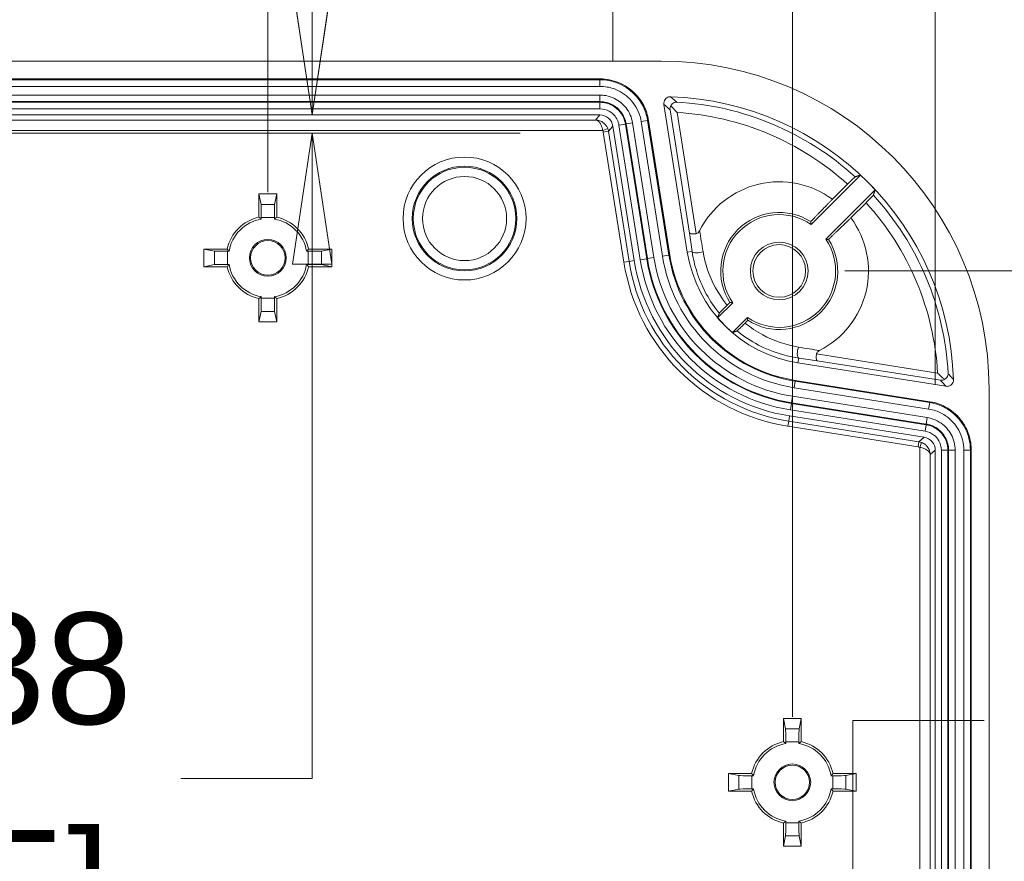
# Model space of a CAD drawing. Header units: millimetres. Extents: x 18 to 1379, y 18 to 1061.
# Tile 26 of 33: x 707 to 782, y 225 to 289. Entities that reach past the tile are written whole.
import ezdxf

# ---------------------------------------------------------------- set-up
doc = ezdxf.new("R2010")
doc.units = ezdxf.units.MM
doc.header["$LTSCALE"] = 5
for name, color, linetype, lineweight in [('Dimension (ANSI)', 7, 'Continuous', 9), ('Visible (ANSI)', 7, 'Continuous', 9), ('Visible Narrow (ANSI)', 7, 'Continuous', 9)]:
    doc.layers.add(name, color=color, linetype=linetype, lineweight=lineweight)
doc.styles.add('Note Text (ANSI)', font='arial.ttf')
doc.dimstyles.new('Default - mm_inch (ANSI)', dxfattribs={"dimscale": 5, "dimtxt": 1.7, "dimasz": 2, "dimexe": 3.175, "dimexo": 1, "dimgap": 0.8, "dimtad": 0, "dimtih": 1, "dimtoh": 1, "dimrnd": 1e-08, "dimzin": 4, "dimdsep": 46, "dimtxsty": 'Note Text (ANSI)', "dimblk": 'Filled-1', "dimcen": 0.09, "dimdle": 10, "dimclrd": 256, "dimclre": 256, "dimclrt": 256, "dimadec": 1, "dimazin": 0, "dimtfac": 1.176471, "dimtofl": 0, "dimtmove": 0, "dimatfit": 3, "dimfxl": 1, "dimtolj": 1, "dimtzin": 0, "dimlwd": -1, "dimlwe": -1, "dimarcsym": 0})

# ---------------------------------------------------------------- blocks, each defined once
blk = doc.blocks.new('Filled-1')
at = {"color": 0}
for p, q in [((0, 0), (-1, 0.15)), ((-1, 0.15), (-1, -0.15)), ((-1, 0), (0, 0)), ((-1, -0.15), (0, 0))]:
    blk.add_line(p, q, dxfattribs=at)
at = {"color": 0, "flags": 128}
blk.add_lwpolyline([(-1, -0.15), (0, 0), (-1, 0.15), (-1, -0.15)], dxfattribs=at)
at = {"color": 0}
blk.add_solid([(-1, -0.15), (0, 0), (-1, 0.15), (-1, -0.15)], dxfattribs=at)
blk = doc.blocks.new('*D55')
at = {"layer": 'Defpoints', "color": 0, "transparency": 16777216}
for p in [(776.743, 368.615), (584.948, 256.398), (776.743, 256.398)]:
    blk.add_point(p, dxfattribs=at)
at = {"layer": 'Dimension (ANSI)', "transparency": 16777216}
for p, q in [((584.948, 261.398), (584.948, 384.49)), ((776.743, 261.398), (776.743, 384.49)), ((594.948, 368.615), (685.592, 368.615)), ((766.743, 368.615), (732.642, 368.615))]:
    blk.add_line(p, q, dxfattribs=at)
at = {"layer": 'Dimension (ANSI)', "transparency": 16777216, "xscale": 10, "yscale": 10, "zscale": 10, "rotation": 180}
blk.add_blockref('Filled-1', (584.948, 368.615), dxfattribs=at)
at = {"layer": 'Dimension (ANSI)', "transparency": 16777216, "xscale": 10, "yscale": 10, "zscale": 10}
blk.add_blockref('Filled-1', (776.743, 368.615), dxfattribs=at)
at = {"layer": 'Dimension (ANSI)', "transparency": 16777216, "char_height": 8.5, "attachment_point": 5, "style": 'Note Text (ANSI)'}
for s, insert in [('\\A1; 191.80', (709.117, 376.955)), ('\\A1;[7.55]', (709.117, 359.185))]:
    blk.add_mtext(s, dxfattribs=dict(at, insert=insert))
blk = doc.blocks.new('*D56')
at = {"layer": 'Defpoints', "color": 0, "transparency": 16777216}
for p in [(595.846, 345.277), (595.846, 231.07), (765.846, 231.07)]:
    blk.add_point(p, dxfattribs=at)
at = {"layer": 'Dimension (ANSI)', "transparency": 16777216}
for p, q in [((595.846, 236.07), (595.846, 361.152)), ((765.846, 236.07), (765.846, 361.152)), ((605.846, 345.277), (633.238, 345.277)), ((755.846, 345.277), (680.288, 345.277))]:
    blk.add_line(p, q, dxfattribs=at)
at = {"layer": 'Dimension (ANSI)', "transparency": 16777216, "xscale": 10, "yscale": 10, "zscale": 10, "rotation": 180}
blk.add_blockref('Filled-1', (595.846, 345.277), dxfattribs=at)
at = {"layer": 'Dimension (ANSI)', "transparency": 16777216, "xscale": 10, "yscale": 10, "zscale": 10}
blk.add_blockref('Filled-1', (765.846, 345.277), dxfattribs=at)
at = {"layer": 'Dimension (ANSI)', "transparency": 16777216, "char_height": 8.5, "attachment_point": 5, "style": 'Note Text (ANSI)'}
for s, insert in [('\\A1; 170.00', (656.763, 353.617)), ('\\A1;[6.69]', (656.763, 335.83))]:
    blk.add_mtext(s, dxfattribs=dict(at, insert=insert))
blk = doc.blocks.new('*D57')
at = {"layer": 'Defpoints', "color": 0, "transparency": 16777216}
for p in [(752.161, 324.95), (609.53, 281.124), (752.161, 281.124)]:
    blk.add_point(p, dxfattribs=at)
at = {"layer": 'Dimension (ANSI)', "transparency": 16777216}
for p, q in [((609.53, 286.124), (609.53, 340.825)), ((752.161, 286.124), (752.161, 340.825)), ((619.53, 324.95), (681.859, 324.95)), ((742.161, 324.95), (728.938, 324.95))]:
    blk.add_line(p, q, dxfattribs=at)
at = {"layer": 'Dimension (ANSI)', "transparency": 16777216, "xscale": 10, "yscale": 10, "zscale": 10, "rotation": 180}
blk.add_blockref('Filled-1', (609.53, 324.95), dxfattribs=at)
at = {"layer": 'Dimension (ANSI)', "transparency": 16777216, "xscale": 10, "yscale": 10, "zscale": 10}
blk.add_blockref('Filled-1', (752.161, 324.95), dxfattribs=at)
at = {"layer": 'Dimension (ANSI)', "transparency": 16777216, "char_height": 8.5, "attachment_point": 5, "style": 'Note Text (ANSI)'}
for s, insert in [('\\A1; 142.63', (705.398, 333.293)), ('\\A1;[5.62]', (705.398, 315.503))]:
    blk.add_mtext(s, dxfattribs=dict(at, insert=insert))
blk = doc.blocks.new('*D58')
at = {"layer": 'Defpoints', "color": 0, "transparency": 16777216}
for p in [(725.846, 302.449), (725.846, 271.07), (635.846, 269.67)]:
    blk.add_point(p, dxfattribs=at)
at = {"layer": 'Dimension (ANSI)', "transparency": 16777216}
for p, q in [((635.846, 274.67), (635.846, 318.324)), ((725.846, 276.07), (725.846, 318.324)), ((645.846, 302.449), (648.475, 302.449)), ((715.846, 302.449), (688.921, 302.449))]:
    blk.add_line(p, q, dxfattribs=at)
at = {"layer": 'Dimension (ANSI)', "transparency": 16777216, "xscale": 10, "yscale": 10, "zscale": 10, "rotation": 180}
blk.add_blockref('Filled-1', (635.846, 302.449), dxfattribs=at)
at = {"layer": 'Dimension (ANSI)', "transparency": 16777216, "xscale": 10, "yscale": 10, "zscale": 10}
blk.add_blockref('Filled-1', (725.846, 302.449), dxfattribs=at)
at = {"layer": 'Dimension (ANSI)', "transparency": 16777216, "char_height": 8.5, "attachment_point": 5, "style": 'Note Text (ANSI)'}
for s, insert in [('\\A1; 90.00', (668.698, 310.789)), ('\\A1;[3.54]', (668.698, 293.002))]:
    blk.add_mtext(s, dxfattribs=dict(at, insert=insert))
blk = doc.blocks.new('*D60')
at = {"layer": 'Defpoints', "color": 0, "transparency": 16777216}
for p in [(764.846, 270.07), (764.846, 102.07), (836.462, 102.07)]:
    blk.add_point(p, dxfattribs=at)
at = {"layer": 'Dimension (ANSI)', "transparency": 16777216}
for p, q in [((769.846, 270.07), (852.337, 270.07)), ((836.462, 260.07), (836.462, 213.612)), ((836.462, 112.07), (836.462, 178.038)), ((769.846, 102.07), (852.337, 102.07))]:
    blk.add_line(p, q, dxfattribs=at)
at = {"layer": 'Dimension (ANSI)', "transparency": 16777216, "xscale": 10, "yscale": 10, "zscale": 10}
for p, rotation in [((836.462, 270.07), 90), ((836.462, 102.07), 270)]:
    blk.add_blockref('Filled-1', p, dxfattribs=dict(at, rotation=rotation))
at = {"layer": 'Dimension (ANSI)', "transparency": 16777216, "char_height": 8.5, "attachment_point": 5, "style": 'Note Text (ANSI)'}
for s, insert in [('\\A1; 168.00', (836.462, 204.165)), ('\\A1;[6.61]', (836.462, 186.378))]:
    blk.add_mtext(s, dxfattribs=dict(at, insert=insert))
blk = doc.blocks.new('*D63')
at = {"layer": 'Defpoints', "color": 0, "transparency": 16777216}
for p in [(742.71, 215.92), (746.704, 176.219), (770.468, 176.219)]:
    blk.add_point(p, dxfattribs=at)
at = {"layer": 'Dimension (ANSI)', "transparency": 16777216}
for p, q in [((770.468, 215.92), (770.468, 235.774)), ((770.468, 235.774), (780.468, 235.774)), ((747.71, 215.92), (786.343, 215.92)), ((770.468, 186.219), (770.468, 205.92)), ((751.704, 176.219), (786.343, 176.219))]:
    blk.add_line(p, q, dxfattribs=at)
at = {"layer": 'Dimension (ANSI)', "transparency": 16777216, "xscale": 10, "yscale": 10, "zscale": 10}
for p, rotation in [((770.468, 215.92), 90), ((770.468, 176.219), 270)]:
    blk.add_blockref('Filled-1', p, dxfattribs=dict(at, rotation=rotation))
at = {"layer": 'Dimension (ANSI)', "transparency": 16777216, "char_height": 8.5, "attachment_point": 5, "style": 'Note Text (ANSI)'}
for s, insert in [('\\A1; 39.70', (800.691, 244.117)), ('\\A1;[1.56]', (800.691, 226.327))]:
    blk.add_mtext(s, dxfattribs=dict(at, insert=insert))
blk = doc.blocks.new('*D69')
at = {"layer": 'Defpoints', "color": 0, "transparency": 16777216}
for p in [(684.846, 281.967), (676.794, 280.583), (729.219, 280.583)]:
    blk.add_point(p, dxfattribs=at)
at = {"layer": 'Dimension (ANSI)', "transparency": 16777216}
for p, q in [((729.219, 291.967), (729.219, 301.967)), ((689.846, 281.967), (745.094, 281.967)), ((681.794, 280.583), (745.094, 280.583)), ((729.219, 270.583), (729.219, 231.355)), ((729.219, 231.355), (719.219, 231.355))]:
    blk.add_line(p, q, dxfattribs=at)
at = {"layer": 'Dimension (ANSI)', "transparency": 16777216, "xscale": 10, "yscale": 10, "zscale": 10}
for p, rotation in [((729.219, 281.967), 270), ((729.219, 280.583), 90)]:
    blk.add_blockref('Filled-1', p, dxfattribs=dict(at, rotation=rotation))
at = {"layer": 'Dimension (ANSI)', "transparency": 16777216, "char_height": 8.5, "attachment_point": 5, "style": 'Note Text (ANSI)'}
for s, insert in [('\\A1; 1.38', (702.275, 239.698)), ('\\A1;[.05]', (702.275, 221.908))]:
    blk.add_mtext(s, dxfattribs=dict(at, insert=insert))

msp = doc.modelspace()

# ---------------------------------------------------------------- linework, layer by layer
at = {"layer": 'Visible (ANSI)'}
for p, q in [((755.846, 286.07), (605.846, 286.07)), ((610.518, 284.717), (751.174, 284.717)), ((757.837, 271.498), (756.05, 282.779)), ((684.846, 281.967), (751.174, 281.967)), ((752.161, 281.124), (753.787, 270.857)), ((754.877, 281.554), (756.504, 271.287)), ((767.271, 273.62), (771.038, 277.387)), ((770.052, 276.69), (768.897, 275.535)), ((725.171, 274.172), (725.171, 275.945)), ((725.171, 275.945), (726.52, 275.945)), ((725.33, 275.15), (725.171, 275.945)), ((726.52, 275.945), (726.362, 275.15)), ((726.52, 275.945), (726.52, 274.172)), ((772.163, 276.262), (768.396, 272.495)), ((770.312, 274.121), (771.466, 275.276)), ((725.346, 274.028), (725.346, 274.153)), ((726.346, 274.153), (726.346, 274.028)), ((720.971, 270.395), (720.971, 271.744)), ((720.971, 271.744), (722.744, 271.744)), ((720.971, 271.744), (721.766, 271.586)), ((722.762, 271.57), (722.888, 271.57)), ((728.804, 271.57), (728.93, 271.57)), ((728.948, 271.744), (730.721, 271.744)), ((729.926, 271.586), (730.721, 271.744)), ((730.721, 271.744), (730.721, 270.395)), ((721.766, 270.554), (720.971, 270.395)), ((722.744, 270.395), (720.971, 270.395)), ((722.888, 270.57), (722.762, 270.57)), ((728.93, 270.57), (728.804, 270.57)), ((730.721, 270.395), (728.948, 270.395)), ((730.721, 270.395), (729.926, 270.554)), ((725.346, 267.986), (725.346, 268.112)), ((726.346, 268.112), (726.346, 267.986)), ((725.171, 266.195), (725.171, 267.968)), ((726.52, 267.968), (726.52, 266.195)), ((760.147, 266.496), (761.296, 267.645)), ((725.171, 266.195), (725.33, 266.99)), ((726.362, 266.99), (726.52, 266.195)), ((726.52, 266.195), (725.171, 266.195)), ((762.421, 266.52), (761.272, 265.371)), ((777.555, 261.274), (766.274, 263.061)), ((766.063, 261.728), (776.331, 260.101)), ((780.846, 261.07), (780.846, 111.07)), ((765.633, 259.011), (775.9, 257.385)), ((776.743, 115.741), (776.743, 256.398)), ((779.493, 256.398), (779.493, 115.741)), ((765.171, 234.172), (765.171, 235.945)), ((765.171, 235.945), (766.52, 235.945)), ((765.33, 235.15), (765.171, 235.945)), ((766.52, 235.945), (766.362, 235.15)), ((766.52, 235.945), (766.52, 234.172)), ((765.346, 234.028), (765.346, 234.153)), ((766.346, 234.153), (766.346, 234.028)), ((760.971, 230.395), (760.971, 231.744)), ((760.971, 231.744), (762.744, 231.744)), ((760.971, 231.744), (761.766, 231.586)), ((762.762, 231.57), (762.888, 231.57)), ((768.804, 231.57), (768.93, 231.57)), ((768.948, 231.744), (770.721, 231.744)), ((769.926, 231.586), (770.721, 231.744)), ((770.721, 231.744), (770.721, 230.395)), ((761.766, 230.554), (760.971, 230.395)), ((762.888, 230.57), (762.762, 230.57)), ((768.93, 230.57), (768.804, 230.57)), ((770.721, 230.395), (769.926, 230.554)), ((762.744, 230.395), (760.971, 230.395)), ((770.721, 230.395), (768.948, 230.395)), ((765.171, 226.195), (765.171, 227.968)), ((765.346, 227.986), (765.346, 228.112)), ((766.346, 228.112), (766.346, 227.986)), ((766.52, 227.968), (766.52, 226.195)), ((765.171, 226.195), (765.33, 226.99)), ((766.362, 226.99), (766.52, 226.195)), ((766.52, 226.195), (765.171, 226.195))]:
    msp.add_line(p, q, dxfattribs=at)
for centre, radius in [((725.846, 271.07), 1.4), ((725.846, 271.07), 1.313), ((764.846, 270.07), 2.201), ((764.846, 270.07), 2.009), ((765.846, 231.07), 1.4), ((765.846, 231.07), 1.313)]:
    msp.add_circle(centre, radius, dxfattribs=at)
for centre, radius, start, end in [((755.846, 261.07), 25, 0, 90), ((755.846, 261.07), 22.298, 1.83486, 88.16514), ((755.846, 261.07), 22.295, 42.95449, 47.04551), ((764.846, 270.07), 6.803, 53.45215, 153.15744), ((725.846, 271.07), 3.175, 102.26813, 167.73187), ((725.846, 271.07), 3.175, 12.26813, 77.73187), ((764.846, 270.07), 4.463, 57.41867, 212.58133), ((764.846, 270.07), 4.299, 55.66671, 214.33329), ((764.846, 270.07), 6.803, 296.84256, 36.54785), ((725.846, 271.07), 3, 99.59407, 170.40593), ((725.846, 271.07), 3, 9.59407, 80.40593), ((764.846, 270.07), 4.299, 235.66671, 34.33329), ((764.846, 270.07), 4.463, 237.41867, 32.58133), ((767.862, 273.086), 11.5, 189, 261), ((767.862, 273.086), 10.15, 189, 261), ((725.846, 271.07), 3.175, 192.26813, 257.73187), ((725.846, 271.07), 3, 189.59407, 260.40593), ((725.846, 271.07), 3, 279.59407, 350.40593), ((725.846, 271.07), 3.175, 282.26813, 347.73187), ((767.862, 273.086), 14.25, 189, 261), ((767.862, 273.086), 10.147, 220.50176, 229.49824), ((765.846, 231.07), 3.175, 102.26813, 167.73187), ((765.846, 231.07), 3, 99.59407, 170.40593), ((765.846, 231.07), 3, 9.59407, 80.40593), ((765.846, 231.07), 3.175, 12.26813, 77.73187), ((765.846, 231.07), 3, 189.59407, 260.40593), ((765.846, 231.07), 3, 279.59407, 350.40593), ((765.846, 231.07), 3.175, 192.26813, 257.73187), ((765.846, 231.07), 3.175, 282.26813, 347.73187)]:
    msp.add_arc(centre, radius, start, end, dxfattribs=at)
for centre, major_axis, ratio, start_param, end_param in [((751.173, 280.967), (0.65, 0.761), 0.998947, 5.576847, 6.989523), ((725.328, 274.153), (0, 1), 0.017455, 4.712389, 6.195919), ((726.363, 274.153), (0, -1), 0.017455, 3.228859, 4.712389), ((722.762, 271.587), (1, 0), 0.017455, 3.228859, 4.712389), ((728.93, 271.587), (1, 0), 0.017455, 4.712389, 6.195919), ((722.762, 270.552), (-1, 0), 0.017455, 4.712389, 6.195919), ((728.93, 270.552), (-1, 0), 0.017455, 3.228859, 4.712389), ((725.328, 267.986), (0, 1), 0.017455, 3.228859, 4.712389), ((726.363, 267.986), (0, -1), 0.017455, 4.712389, 6.195919), ((775.743, 256.397), (0.761, 0.65), 0.998947, 5.576847, 6.989523), ((765.328, 234.153), (0, 1), 0.017455, 4.712389, 6.195919), ((766.363, 234.153), (0, -1), 0.017455, 3.228859, 4.712389), ((762.762, 231.587), (1, 0), 0.017455, 3.228859, 4.712389), ((768.93, 231.587), (1, 0), 0.017455, 4.712389, 6.195919), ((762.762, 230.552), (-1, 0), 0.017455, 4.712389, 6.195919), ((768.93, 230.552), (-1, 0), 0.017455, 3.228859, 4.712389), ((765.328, 227.986), (0, 1), 0.017455, 3.228859, 4.712389), ((766.363, 227.986), (0, -1), 0.017455, 4.712389, 6.195919)]:
    msp.add_ellipse(centre, major_axis=major_axis, ratio=ratio, start_param=start_param, end_param=end_param, dxfattribs=at)
for points, knots in [([(751.174, 284.717), (751.663, 284.717), (752.146, 284.622), (753.05, 284.251), (753.461, 283.979), (754.091, 283.357), (754.328, 283.034), (754.691, 282.327), (754.815, 281.947), (754.877, 281.554)], [0, 0, 0, 0, 0.1465361, 0.1465361, 0.2930132, 0.2930132, 0.4122652, 0.4122652, 0.5314841, 0.5314841, 0.5314841, 0.5314841]), ([(756.05, 282.779), (756.04, 282.844), (756.043, 282.909), (756.073, 283.036), (756.1, 283.096), (756.176, 283.201), (756.223, 283.246), (756.32, 283.307), (756.366, 283.327), (756.461, 283.353), (756.51, 283.358), (756.56, 283.357)], [0, 0, 0, 0, 0.01954986, 0.01954986, 0.03906968, 0.03906968, 0.05857518, 0.05857518, 0.07338057, 0.07338057, 0.08819181, 0.08819181, 0.08819181, 0.08819181]), ([(756.516, 282.363), (756.516, 282.364), (756.516, 282.365), (756.507, 282.445), (756.518, 282.528), (756.561, 282.63), (756.573, 282.652), (756.586, 282.674)], [-0.0004372, -0.0004372, -0.0004372, -0.0004372, 0, 0, 0.03440956, 0.03440956, 0.0440327, 0.0440327, 0.0440327, 0.0440327]), ([(757.025, 282.951), (757.024, 282.951), (757.023, 282.951), (756.96, 282.951), (756.898, 282.939), (756.782, 282.889), (756.728, 282.854), (756.644, 282.769), (756.612, 282.725), (756.586, 282.674)], [-0.1177699, -0.1177699, -0.1177699, -0.1177699, -0.11727616, -0.11727616, -0.08718446, -0.08718446, -0.05878731, -0.05878731, -0.03759133, -0.03759133, -0.03759133, -0.03759133]), ([(756.586, 282.674), (756.608, 282.647), (756.631, 282.62), (756.716, 282.523), (756.78, 282.451), (756.913, 282.305), (756.983, 282.228), (757.054, 282.151), (757.055, 282.15), (757.056, 282.149)], [0.01600657, 0.01600657, 0.01600657, 0.01600657, 0.02685838, 0.02685838, 0.0520815, 0.0520815, 0.07823738, 0.07823738, 0.07867921, 0.07867921, 0.07867921, 0.07867921]), ([(770.628, 277.247), (770.624, 277.246), (770.607, 277.231), (770.553, 277.182), (770.506, 277.136), (770.405, 277.039), (770.334, 276.97), (770.204, 276.842), (770.122, 276.76), (770.052, 276.69)], [0.0027502, 0.0027502, 0.0027502, 0.0027502, 0.0296164, 0.0296164, 0.0592582, 0.0592582, 0.0889173, 0.0889173, 0.1185799, 0.1185799, 0.1185799, 0.1185799]), ([(771.466, 275.276), (771.536, 275.346), (771.618, 275.428), (771.746, 275.558), (771.815, 275.629), (771.912, 275.729), (771.958, 275.777), (772.007, 275.831), (772.022, 275.848), (772.023, 275.852)], [0.3556234, 0.3556234, 0.3556234, 0.3556234, 0.3852861, 0.3852861, 0.4149451, 0.4149451, 0.4445869, 0.4445869, 0.4714531, 0.4714531, 0.4714531, 0.4714531]), ([(758.005, 272.963), (758.005, 272.962), (758.005, 272.962), (758.01, 272.949), (758.022, 272.938), (758.061, 272.919), (758.088, 272.911), (758.163, 272.899), (758.213, 272.896), (758.325, 272.896), (758.385, 272.9), (758.471, 272.909), (758.495, 272.912), (758.519, 272.916)], [-0.10936221, -0.10936221, -0.10936221, -0.10936221, -0.10903155, -0.10903155, -0.09295609, -0.09295609, -0.07698365, -0.07698365, -0.05741971, -0.05741971, -0.03836591, -0.03836591, -0.0311393, -0.0311393, -0.0311393, -0.0311393]), ([(758.775, 273.142), (758.744, 273.08), (758.707, 273.029), (758.637, 272.964), (758.605, 272.942), (758.552, 272.923), (758.535, 272.918), (758.519, 272.916)], [0, 0, 0, 0, 0.02080615, 0.02080615, 0.03529387, 0.03529387, 0.04169881, 0.04169881, 0.04169881, 0.04169881]), ([(760.873, 267.461), (760.841, 267.43), (760.803, 267.394), (760.722, 267.313), (760.678, 267.27), (760.588, 267.18), (760.541, 267.133), (760.454, 267.045), (760.415, 267.004), (760.348, 266.935), (760.321, 266.907), (760.284, 266.867), (760.274, 266.855), (760.273, 266.853)], [-0.1164833, -0.1164833, -0.1164833, -0.1164833, -0.0979021, -0.0979021, -0.0792749, -0.0792749, -0.0594259, -0.0594259, -0.0394954, -0.0394954, -0.0196524, -0.0196524, 0, 0, 0, 0]), ([(761.629, 265.497), (761.631, 265.498), (761.641, 265.506), (761.677, 265.54), (761.704, 265.565), (761.772, 265.631), (761.812, 265.67), (761.899, 265.755), (761.945, 265.801), (762.037, 265.893), (762.083, 265.939), (762.167, 266.024), (762.205, 266.063), (762.237, 266.097)], [-0.1164587, -0.1164587, -0.1164587, -0.1164587, -0.0983061, -0.0983061, -0.0783894, -0.0783894, -0.0584917, -0.0584917, -0.0387787, -0.0387787, -0.0193129, -0.0193129, 0, 0, 0, 0]), ([(767.739, 263.229), (767.738, 263.229), (767.738, 263.229), (767.725, 263.234), (767.714, 263.246), (767.695, 263.285), (767.687, 263.312), (767.675, 263.387), (767.672, 263.437), (767.672, 263.549), (767.676, 263.609), (767.685, 263.695), (767.688, 263.719), (767.692, 263.743)], [-0.00033089, -0.00033089, -0.00033089, -0.00033089, 0, 0, 0.01608678, 0.01608678, 0.03207047, 0.03207047, 0.05164819, 0.05164819, 0.07071541, 0.07071541, 0.07794711, 0.07794711, 0.07794711, 0.07794711]), ([(767.692, 263.743), (767.696, 263.769), (767.704, 263.794), (767.733, 263.852), (767.757, 263.882), (767.823, 263.945), (767.87, 263.975), (767.918, 263.999)], [0.14466872, 0.14466872, 0.14466872, 0.14466872, 0.15701578, 0.15701578, 0.17419395, 0.17419395, 0.19871688, 0.19871688, 0.19871688, 0.19871688]), ([(776.925, 262.28), (776.926, 262.279), (776.927, 262.278), (777.004, 262.208), (777.079, 262.139), (777.223, 262.007), (777.294, 261.944), (777.392, 261.858), (777.422, 261.833), (777.45, 261.81)], [-0.00052086, -0.00052086, -0.00052086, -0.00052086, 0, 0, 0.03042745, 0.03042745, 0.05979739, 0.05979739, 0.07341878, 0.07341878, 0.07341878, 0.07341878]), ([(777.45, 261.81), (777.455, 261.813), (777.46, 261.815), (777.529, 261.853), (777.584, 261.9), (777.661, 262), (777.685, 262.047), (777.719, 262.144), (777.727, 262.195), (777.727, 262.247), (777.727, 262.248), (777.727, 262.249)], [-0.08273606, -0.08273606, -0.08273606, -0.08273606, -0.08029817, -0.08029817, -0.04910854, -0.04910854, -0.02504448, -0.02504448, 0, 0, 0.00049947, 0.00049947, 0.00049947, 0.00049947]), ([(777.139, 261.74), (777.14, 261.74), (777.141, 261.74), (777.201, 261.733), (777.263, 261.738), (777.366, 261.766), (777.409, 261.785), (777.45, 261.81)], [-0.10445285, -0.10445285, -0.10445285, -0.10445285, -0.10401989, -0.10401989, -0.07856965, -0.07856965, -0.06041148, -0.06041148, -0.06041148, -0.06041148]), ([(778.133, 261.784), (778.135, 261.719), (778.124, 261.654), (778.079, 261.532), (778.044, 261.476), (777.956, 261.38), (777.903, 261.342), (777.799, 261.294), (777.751, 261.28), (777.654, 261.266), (777.604, 261.267), (777.555, 261.274)], [0, 0, 0, 0, 0.01954971, 0.01954971, 0.03906934, 0.03906934, 0.05857464, 0.05857464, 0.07338039, 0.07338039, 0.08819181, 0.08819181, 0.08819181, 0.08819181]), ([(776.331, 260.101), (776.813, 260.025), (777.276, 259.855), (778.11, 259.347), (778.474, 259.014), (778.999, 258.301), (779.182, 257.946), (779.43, 257.19), (779.493, 256.796), (779.493, 256.398)], [0, 0, 0, 0, 0.1465361, 0.1465361, 0.2930132, 0.2930132, 0.4122652, 0.4122652, 0.5314841, 0.5314841, 0.5314841, 0.5314841])]:
    msp.add_open_spline(points, degree=3, knots=knots, dxfattribs=at)
for points, weights in [([(771.038, 277.387), (770.831, 277.317), (770.628, 277.247)], [1, 1.00002799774, 1.00000000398]), ([(772.023, 275.852), (772.093, 276.055), (772.163, 276.262)], [1.00000000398, 1.00002799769, 1]), ([(768.897, 275.535), (767.902, 274.506), (767.249, 273.831)], [1.00007608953, 1.02307384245, 1]), ([(768.607, 272.473), (769.282, 273.126), (770.312, 274.121)], [1, 1.02307384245, 1.00007608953]), ([(761.085, 267.666), (760.982, 267.567), (760.873, 267.461)], [1, 1.0034458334, 1.0058641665]), ([(760.273, 266.853), (760.21, 266.677), (760.147, 266.496)], [1.00002726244, 1.00011441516, 1]), ([(762.237, 266.097), (762.343, 266.206), (762.442, 266.309)], [1.0058641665, 1.0034458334, 1]), ([(761.272, 265.371), (761.453, 265.434), (761.629, 265.497)], [1, 1.0001144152, 1.00002726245])]:
    msp.add_rational_spline(points, weights, degree=2, dxfattribs=at)
for points in [[(725.346, 274.028), (725.261, 274.1), (725.171, 274.172)], [(726.52, 274.172), (726.431, 274.1), (726.346, 274.028)], [(767.249, 273.831), (767.261, 273.724), (767.271, 273.62)], [(768.396, 272.495), (768.501, 272.485), (768.607, 272.473)], [(722.744, 271.744), (722.816, 271.655), (722.888, 271.57)], [(728.804, 271.57), (728.876, 271.655), (728.948, 271.744)], [(722.888, 270.57), (722.816, 270.485), (722.744, 270.395)], [(728.948, 270.395), (728.876, 270.485), (728.804, 270.57)], [(725.171, 267.968), (725.261, 268.04), (725.346, 268.112)], [(726.346, 268.112), (726.431, 268.04), (726.52, 267.968)], [(761.296, 267.645), (761.191, 267.655), (761.085, 267.666)], [(762.442, 266.309), (762.431, 266.415), (762.421, 266.52)], [(765.346, 234.028), (765.261, 234.1), (765.171, 234.172)], [(766.52, 234.172), (766.431, 234.1), (766.346, 234.028)], [(762.744, 231.744), (762.816, 231.655), (762.888, 231.57)], [(768.804, 231.57), (768.876, 231.655), (768.948, 231.744)], [(762.888, 230.57), (762.816, 230.485), (762.744, 230.395)], [(768.948, 230.395), (768.876, 230.485), (768.804, 230.57)], [(765.171, 227.968), (765.261, 228.04), (765.346, 228.112)], [(766.346, 228.112), (766.431, 228.04), (766.52, 227.968)]]:
    msp.add_open_spline(points, degree=2, dxfattribs=at)
at = {"layer": 'Visible Narrow (ANSI)'}
for p, q in [((751.174, 284.65), (610.518, 284.65)), ((751.174, 284.717), (751.174, 284.65)), ((751.174, 284.151), (751.174, 284.65)), ((610.518, 284.151), (751.174, 284.151)), ((751.174, 283.484), (610.518, 283.484)), ((751.174, 282.984), (751.174, 283.484)), ((684.846, 282.434), (751.174, 282.434)), ((751.174, 282.934), (684.848, 282.934)), ((684.854, 282.984), (751.174, 282.984)), ((751.174, 282.984), (751.174, 282.934)), ((751.174, 282.434), (751.174, 282.934)), ((758.005, 272.963), (756.516, 282.363)), ((750.845, 281.582), (751.174, 281.967)), ((757.056, 282.149), (758.519, 272.916)), ((750.845, 281.582), (684.894, 281.582)), ((751.394, 280.783), (751.768, 280.925)), ((752.161, 281.124), (751.821, 280.726)), ((752.623, 281.197), (753.116, 281.276)), ((752.623, 281.197), (754.249, 270.93)), ((753.166, 281.283), (753.116, 281.276)), ((754.742, 271.008), (753.116, 281.276)), ((753.166, 281.283), (753.659, 281.362)), ((753.166, 281.283), (754.792, 271.016)), ((755.285, 271.094), (753.659, 281.362)), ((754.318, 281.466), (754.811, 281.544)), ((754.318, 281.466), (755.944, 271.198)), ((754.877, 281.554), (754.811, 281.544)), ((756.437, 271.277), (754.811, 281.544)), ((684.897, 280.783), (751.394, 280.783)), ((751.426, 280.663), (751.821, 280.726)), ((751.426, 280.663), (752.999, 270.732)), ((753.394, 270.794), (751.821, 280.726)), ((725.33, 275.15), (726.362, 275.15)), ((725.346, 274.153), (726.346, 274.153)), ((721.766, 270.554), (721.766, 271.586)), ((722.762, 270.57), (722.762, 271.57)), ((728.93, 271.57), (728.93, 270.57)), ((729.926, 271.586), (729.926, 270.554)), ((754.792, 271.016), (755.285, 271.094)), ((755.944, 271.198), (756.437, 271.277)), ((756.504, 271.287), (756.437, 271.277)), ((757.837, 271.498), (758.205, 271.556)), ((752.999, 270.732), (753.394, 270.794)), ((753.787, 270.857), (753.394, 270.794)), ((754.249, 270.93), (754.742, 271.008)), ((754.792, 271.016), (754.742, 271.008)), ((726.346, 267.986), (725.346, 267.986)), ((726.362, 266.99), (725.33, 266.99)), ((767.692, 263.743), (776.925, 262.28)), ((766.274, 263.061), (766.332, 263.429)), ((777.139, 261.74), (767.739, 263.229)), ((765.974, 261.168), (766.053, 261.661)), ((766.063, 261.728), (766.053, 261.661)), ((776.32, 260.035), (766.053, 261.661)), ((765.974, 261.168), (776.242, 259.542)), ((765.706, 259.473), (765.784, 259.966)), ((765.792, 260.016), (765.784, 259.966)), ((776.052, 258.34), (765.784, 259.966)), ((765.792, 260.016), (765.87, 260.509)), ((765.792, 260.016), (776.059, 258.39)), ((776.138, 258.883), (765.87, 260.509)), ((776.242, 259.542), (776.32, 260.035)), ((776.331, 260.101), (776.32, 260.035)), ((765.706, 259.473), (775.973, 257.847)), ((765.508, 258.223), (765.571, 258.618)), ((765.633, 259.011), (765.571, 258.618)), ((775.502, 257.045), (765.571, 258.618)), ((775.973, 257.847), (776.052, 258.34)), ((776.059, 258.39), (776.052, 258.34)), ((776.059, 258.39), (776.138, 258.883)), ((765.508, 258.223), (775.439, 256.65)), ((775.439, 256.65), (775.502, 257.045)), ((775.502, 257.045), (775.9, 257.385)), ((775.559, 256.618), (775.701, 256.992)), ((775.559, 256.618), (775.559, 115.522)), ((776.743, 256.398), (776.358, 256.069)), ((776.358, 116.07), (776.358, 256.069)), ((777.211, 256.398), (777.211, 115.741)), ((777.211, 256.398), (777.71, 256.398)), ((777.71, 115.741), (777.71, 256.398)), ((777.76, 256.398), (777.71, 256.398)), ((777.76, 256.398), (778.26, 256.398)), ((777.76, 256.398), (777.76, 115.741)), ((778.26, 115.741), (778.26, 256.398)), ((778.927, 256.398), (779.426, 256.398)), ((778.927, 256.398), (778.927, 115.741)), ((779.426, 115.741), (779.426, 256.398)), ((779.493, 256.398), (779.426, 256.398)), ((765.33, 235.15), (766.362, 235.15)), ((765.346, 234.153), (766.346, 234.153)), ((761.766, 230.554), (761.766, 231.586)), ((762.762, 230.57), (762.762, 231.57)), ((768.93, 231.57), (768.93, 230.57)), ((769.926, 231.586), (769.926, 230.554)), ((766.346, 227.986), (765.346, 227.986)), ((766.362, 226.99), (765.33, 226.99))]:
    msp.add_line(p, q, dxfattribs=at)
for centre, radius in [((740.846, 274.07), 4.688), ((740.846, 274.07), 3.988), ((740.846, 274.07), 3.907), ((740.846, 274.07), 3.207), ((764.846, 270.07), 2.009)]:
    msp.add_circle(centre, radius, dxfattribs=at)
for centre, radius, start, end in [((755.846, 261.07), 21.913, 47.5803, 86.91611), ((755.846, 261.07), 21.114, 47.71469, 86.71379), ((755.846, 261.07), 21.913, 3.08389, 42.4197), ((755.846, 261.07), 21.114, 3.28621, 42.28531), ((767.862, 273.086), 12.733, 189, 261), ((767.862, 273.086), 12.067, 189, 261), ((767.862, 273.086), 11.567, 189, 261), ((767.862, 273.086), 15.048, 189, 261), ((767.862, 273.086), 14.649, 189, 261), ((767.862, 273.086), 13.783, 189, 261), ((767.862, 273.086), 13.283, 189, 261), ((767.862, 273.086), 13.233, 189, 261)]:
    msp.add_arc(centre, radius, start, end, dxfattribs=at)
for centre, major_axis, ratio, start_param, end_param in [((750.833, 280.569), (0.65, 0.761), 0.999789, 5.576847, 5.783353), ((750.833, 280.569), (0.39, 0.457), 0.998947, 5.576847, 5.783353), ((758.698, 271.635), (-0.495, -0.072), 0.352354, 0.0373, 2.274999), ((766.411, 263.922), (-0.072, -0.495), 0.352354, 4.008187, 6.245886), ((775.345, 256.057), (0.761, 0.65), 0.999789, 0.499832, 0.706338), ((775.345, 256.057), (0.457, 0.39), 0.998947, 0.499832, 0.706338)]:
    msp.add_ellipse(centre, major_axis=major_axis, ratio=ratio, start_param=start_param, end_param=end_param, dxfattribs=at)
for points, knots in [([(754.811, 281.544), (754.715, 282.149), (754.464, 282.733), (753.747, 283.661), (753.306, 284.022), (752.497, 284.422), (752.165, 284.532), (751.608, 284.631), (751.39, 284.65), (751.174, 284.65)], [0, 0, 0, 0, 0.1588775, 0.1588775, 0.302091, 0.302091, 0.3915994, 0.3915994, 0.4475422, 0.4475422, 0.4475422, 0.4475422]), ([(751.174, 284.151), (751.361, 284.151), (751.549, 284.134), (752.031, 284.048), (752.317, 283.953), (753.016, 283.607), (753.398, 283.295), (754.018, 282.494), (754.235, 281.989), (754.318, 281.466)], [-0.4475422, -0.4475422, -0.4475422, -0.4475422, -0.3915994, -0.3915994, -0.302091, -0.302091, -0.1588775, -0.1588775, 0, 0, 0, 0]), ([(753.659, 281.362), (753.594, 281.775), (753.422, 282.174), (752.932, 282.808), (752.631, 283.055), (752.078, 283.328), (751.851, 283.403), (751.47, 283.471), (751.322, 283.484), (751.174, 283.484)], [-0.3537959, -0.3537959, -0.3537959, -0.3537959, -0.2281984, -0.2281984, -0.1149837, -0.1149837, -0.0442245, -0.0442245, 0, 0, 0, 0]), ([(756.56, 283.357), (756.598, 283.324), (756.636, 283.291), (756.719, 283.219), (756.764, 283.18), (756.809, 283.14), (756.854, 283.101), (756.899, 283.062), (756.971, 282.999), (756.998, 282.975), (757.025, 282.951)], [-1.231873, -1.231873, -1.231873, -1.231873, -0.960136, -0.960136, -0.638323, -0.638323, -0.638323, -0.319161, -0.319161, -0.127404, -0.127404, -0.127404, -0.127404]), ([(751.174, 282.984), (751.292, 282.984), (751.412, 282.974), (751.717, 282.919), (751.898, 282.859), (752.341, 282.64), (752.583, 282.442), (752.976, 281.935), (753.113, 281.615), (753.166, 281.283)], [0, 0, 0, 0, 0.0442245, 0.0442245, 0.1149837, 0.1149837, 0.2281984, 0.2281984, 0.3537959, 0.3537959, 0.3537959, 0.3537959]), ([(753.116, 281.276), (753.096, 281.402), (753.064, 281.526), (752.95, 281.837), (752.849, 282.018), (752.56, 282.388), (752.353, 282.564), (751.832, 282.85), (751.503, 282.934), (751.174, 282.934)], [0, 0, 0, 0, 0.0285732, 0.0285732, 0.0742903, 0.0742903, 0.1337225, 0.1337225, 0.2073252, 0.2073252, 0.2073252, 0.2073252]), ([(751.174, 282.434), (751.42, 282.434), (751.665, 282.372), (752.053, 282.158), (752.207, 282.027), (752.423, 281.751), (752.498, 281.617), (752.584, 281.384), (752.608, 281.291), (752.623, 281.197)], [-0.2073252, -0.2073252, -0.2073252, -0.2073252, -0.1337225, -0.1337225, -0.0742903, -0.0742903, -0.0285732, -0.0285732, 0, 0, 0, 0]), ([(756.516, 282.363), (756.486, 282.391), (756.456, 282.418), (756.382, 282.485), (756.338, 282.524), (756.294, 282.563), (756.25, 282.602), (756.206, 282.641), (756.125, 282.713), (756.087, 282.746), (756.05, 282.779)], [0.098407, 0.098407, 0.098407, 0.098407, 0.319161, 0.319161, 0.638323, 0.638323, 0.638323, 0.960136, 0.960136, 1.231873, 1.231873, 1.231873, 1.231873]), ([(750.845, 281.582), (750.882, 281.58), (750.92, 281.571), (750.999, 281.535), (751.04, 281.506), (751.107, 281.443), (751.132, 281.414), (751.169, 281.365), (751.181, 281.348), (751.211, 281.3), (751.23, 281.268), (751.276, 281.176), (751.303, 281.112), (751.354, 280.963), (751.377, 280.874), (751.394, 280.783)], [-0.00044073, -0.00044073, -0.00044073, -0.00044073, 0.01407066, 0.01407066, 0.03065511, 0.03065511, 0.04102039, 0.04102039, 0.04620303, 0.04620303, 0.05449526, 0.05449526, 0.06776282, 0.06776282, 0.08248151, 0.08248151, 0.08248151, 0.08248151]), ([(751.768, 280.925), (751.739, 281.001), (751.7, 281.075), (751.615, 281.198), (751.57, 281.251), (751.492, 281.327), (751.461, 281.354), (751.409, 281.393), (751.389, 281.407), (751.327, 281.447), (751.285, 281.471), (751.174, 281.522), (751.104, 281.545), (750.97, 281.574), (750.908, 281.581), (750.845, 281.582)], [-0.08248151, -0.08248151, -0.08248151, -0.08248151, -0.06776282, -0.06776282, -0.05449526, -0.05449526, -0.04620303, -0.04620303, -0.04102039, -0.04102039, -0.03065511, -0.03065511, -0.01407066, -0.01407066, 0.00044073, 0.00044073, 0.00044073, 0.00044073]), ([(760.273, 266.853), (760.229, 266.908), (760.185, 266.963), (759.428, 267.931), (758.896, 268.959), (758.398, 270.525), (758.28, 271.04), (758.205, 271.556)], [0.6928948, 0.6928948, 0.6928948, 0.6928948, 0.7130315, 0.7130315, 1.0444561, 1.0444561, 1.203311, 1.203311, 1.203311, 1.203311]), ([(759.038, 271.548), (759.115, 271.082), (759.231, 270.62), (759.704, 269.223), (760.193, 268.319), (760.844, 267.497), (760.858, 267.479), (760.873, 267.461)], [-1.203311, -1.203311, -1.203311, -1.203311, -1.0444561, -1.0444561, -0.7130315, -0.7130315, -0.7056144, -0.7056144, -0.7056144, -0.7056144]), ([(762.237, 266.097), (762.661, 265.756), (763.113, 265.456), (764.451, 264.733), (765.38, 264.419), (766.324, 264.262)], [-0.4976959, -0.4976959, -0.4976959, -0.4976959, -0.3220496, -0.3220496, 0, 0, 0, 0]), ([(766.332, 263.429), (765.285, 263.581), (764.243, 263.909), (762.69, 264.719), (762.14, 265.08), (761.629, 265.497)], [0, 0, 0, 0, 0.3220496, 0.3220496, 0.5104155, 0.5104155, 0.5104155, 0.5104155]), ([(777.727, 262.249), (777.751, 262.222), (777.775, 262.195), (777.838, 262.123), (777.877, 262.078), (777.916, 262.033), (777.956, 261.988), (777.995, 261.943), (778.067, 261.86), (778.1, 261.822), (778.133, 261.784)], [-1.154544, -1.154544, -1.154544, -1.154544, -0.962787, -0.962787, -0.643625, -0.643625, -0.643625, -0.321813, -0.321813, -0.050075, -0.050075, -0.050075, -0.050075]), ([(777.555, 261.274), (777.522, 261.311), (777.489, 261.349), (777.417, 261.43), (777.378, 261.474), (777.339, 261.518), (777.3, 261.562), (777.261, 261.606), (777.194, 261.68), (777.167, 261.71), (777.139, 261.74)], [0.050075, 0.050075, 0.050075, 0.050075, 0.321813, 0.321813, 0.643625, 0.643625, 0.643625, 0.962787, 0.962787, 1.183541, 1.183541, 1.183541, 1.183541]), ([(779.426, 256.398), (779.426, 257.011), (779.27, 257.627), (778.706, 258.655), (778.327, 259.081), (777.591, 259.603), (777.28, 259.763), (776.745, 259.949), (776.533, 260.002), (776.32, 260.035)], [0, 0, 0, 0, 0.1588775, 0.1588775, 0.302091, 0.302091, 0.3915994, 0.3915994, 0.4475422, 0.4475422, 0.4475422, 0.4475422]), ([(776.242, 259.542), (776.426, 259.513), (776.609, 259.467), (777.072, 259.306), (777.34, 259.168), (777.976, 258.717), (778.304, 258.349), (778.791, 257.46), (778.927, 256.928), (778.927, 256.398)], [-0.4475422, -0.4475422, -0.4475422, -0.4475422, -0.3915994, -0.3915994, -0.302091, -0.302091, -0.1588775, -0.1588775, 0, 0, 0, 0]), ([(777.71, 256.398), (777.71, 256.526), (777.698, 256.654), (777.633, 256.979), (777.562, 257.173), (777.334, 257.584), (777.158, 257.79), (776.688, 258.154), (776.376, 258.289), (776.052, 258.34)], [0, 0, 0, 0, 0.0285732, 0.0285732, 0.0742903, 0.0742903, 0.1337225, 0.1337225, 0.2073252, 0.2073252, 0.2073252, 0.2073252]), ([(776.059, 258.39), (776.176, 258.371), (776.292, 258.342), (776.585, 258.241), (776.755, 258.153), (777.158, 257.867), (777.366, 257.634), (777.674, 257.071), (777.76, 256.734), (777.76, 256.398)], [0, 0, 0, 0, 0.0442245, 0.0442245, 0.1149837, 0.1149837, 0.2281984, 0.2281984, 0.3537959, 0.3537959, 0.3537959, 0.3537959]), ([(778.26, 256.398), (778.26, 256.817), (778.153, 257.238), (777.768, 257.94), (777.509, 258.231), (777.006, 258.588), (776.794, 258.697), (776.428, 258.824), (776.283, 258.86), (776.138, 258.883)], [-0.3537959, -0.3537959, -0.3537959, -0.3537959, -0.2281984, -0.2281984, -0.1149837, -0.1149837, -0.0442245, -0.0442245, 0, 0, 0, 0]), ([(775.973, 257.847), (776.216, 257.808), (776.448, 257.708), (776.799, 257.436), (776.93, 257.283), (777.1, 256.976), (777.153, 256.832), (777.201, 256.589), (777.211, 256.493), (777.211, 256.398)], [-0.2073252, -0.2073252, -0.2073252, -0.2073252, -0.1337225, -0.1337225, -0.0742903, -0.0742903, -0.0285732, -0.0285732, 0, 0, 0, 0]), ([(776.358, 256.069), (776.356, 256.196), (776.329, 256.323), (776.228, 256.556), (776.158, 256.662), (776.003, 256.817), (775.934, 256.871), (775.807, 256.946), (775.755, 256.971), (775.701, 256.992)], [-0.08292225, -0.08292225, -0.08292225, -0.08292225, -0.05348485, -0.05348485, -0.02694973, -0.02694973, -0.01036528, -0.01036528, 0, 0, 0, 0]), ([(775.559, 256.618), (775.623, 256.606), (775.686, 256.591), (775.84, 256.546), (775.923, 256.514), (776.11, 256.422), (776.195, 256.358), (776.32, 256.22), (776.354, 256.145), (776.358, 256.069)], [0, 0, 0, 0, 0.01036528, 0.01036528, 0.02694973, 0.02694973, 0.05348485, 0.05348485, 0.08292225, 0.08292225, 0.08292225, 0.08292225])]:
    msp.add_open_spline(points, degree=3, knots=knots, dxfattribs=at)
for points in [[(758.205, 271.556), (758.135, 272.039), (758.069, 272.507), (758.005, 272.963)], [(758.775, 273.142), (758.86, 272.624), (758.947, 272.095), (759.038, 271.548)], [(766.324, 264.262), (766.871, 264.171), (767.401, 264.084), (767.918, 263.999)], [(767.739, 263.229), (767.283, 263.293), (766.816, 263.359), (766.332, 263.429)]]:
    msp.add_open_spline(points, degree=3, dxfattribs=at)

# ---------------------------------------------------------------- dimensions: what is measured, and where the dimension line sits
at = {"layer": 'Dimension (ANSI)'}
for base, p1, p2, angle, text, override, picture, middle in [((776.743362, 368.615254), (584.94836, 256.39816), (776.743362, 256.39816), 180, ' <>\\X[7.55]', {"dimgap": 0.8, "dimtih": 0, "dimtoh": 0, "dimdec": 2, "dimpost": '\\X', "dimtol": 0, "dimlim": 0, "dimtp": 0, "dimtm": 0, "dimtdec": 2, "dimatfit": 1}, '*D55', (709.116951, 368.615254)), ((595.846, 345.277), (765.846, 231.07), (595.846, 231.07), 180, ' <>\\X[6.69]', {"dimgap": 0.8, "dimtih": 0, "dimtoh": 0, "dimdec": 2, "dimpost": '\\X', "dimtol": 0, "dimlim": 0, "dimtp": 0, "dimtm": 0, "dimtdec": 2, "dimatfit": 1}, '*D56', (656.763, 345.277)), ((752.161, 324.95), (609.53, 281.124), (752.161, 281.124), 180, ' <>\\X[5.62]', {"dimgap": 0.8, "dimtih": 0, "dimtoh": 0, "dimdec": 2, "dimpost": '\\X', "dimtol": 0, "dimlim": 0, "dimtp": 0, "dimtm": 0, "dimtdec": 2, "dimatfit": 1}, '*D57', (705.398, 324.95)), ((725.846, 302.449), (635.846, 269.67), (725.846, 271.07), 180, ' <>\\X[3.54]', {"dimgap": 0.8, "dimtih": 0, "dimtoh": 0, "dimdec": 2, "dimpost": '\\X', "dimtol": 0, "dimlim": 0, "dimtp": 0, "dimtm": 0, "dimtdec": 2, "dimatfit": 1}, '*D58', (668.698, 302.449)), ((729.219, 280.583), (684.846, 281.967), (676.794, 280.583), 90, ' <>\\X[.05]', {"dimgap": 0.8, "dimdec": 2, "dimpost": '\\X', "dimtol": 0, "dimlim": 0, "dimtp": 0, "dimtm": 0, "dimtdec": 2, "dimatfit": 1}, '*D69', (702.275, 231.355)), ((836.462, 102.07), (764.846, 270.07), (764.846, 102.07), 90, ' <>\\X[6.61]', {"dimgap": 0.8, "dimdec": 2, "dimpost": '\\X', "dimtol": 0, "dimlim": 0, "dimtp": 0, "dimtm": 0, "dimtdec": 2, "dimatfit": 1}, '*D60', (836.462, 195.825)), ((770.468, 176.219), (742.71, 215.92), (746.704, 176.219), 270, ' <>\\X[1.56]', {"dimgap": 0.8, "dimdec": 2, "dimpost": '\\X', "dimtol": 0, "dimlim": 0, "dimtp": 0, "dimtm": 0, "dimtdec": 2, "dimatfit": 2}, '*D63', (800.691, 235.774))]:
    dim = msp.add_linear_dim(base=base, p1=p1, p2=p2, angle=angle, text=text, dimstyle='Default - mm_inch (ANSI)', override=override, dxfattribs=at)
    dim.commit()
    dim.dimension.update_dxf_attribs({"geometry": picture, "text_midpoint": middle, "dimtype": 160})

doc.saveas('drawing.dxf')
